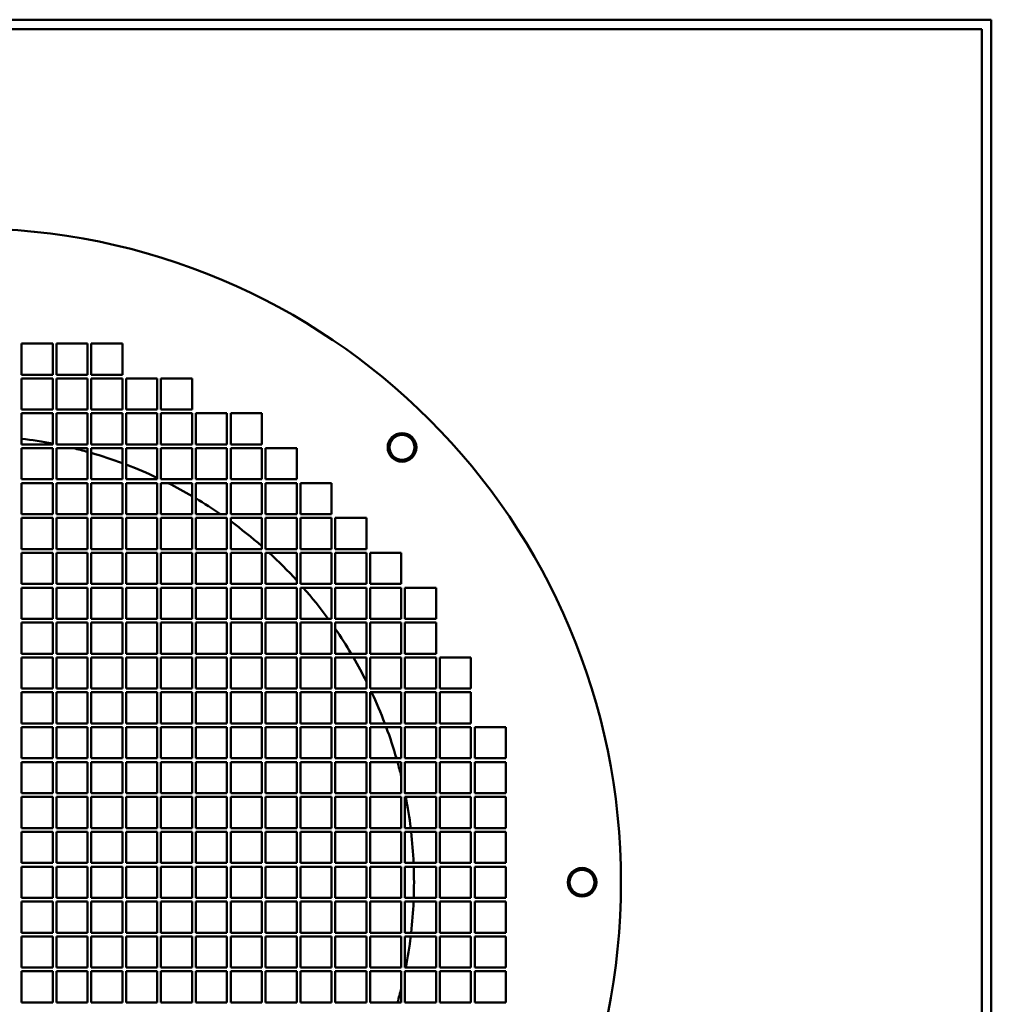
# Model space of a CAD drawing. Header units: millimetres. Extents: x 318 to 943, y 126 to 766.
# Tile 3 of 3: x 630 to 943, y 449 to 766. Entities that reach past the tile are written whole.
import ezdxf

# ---------------------------------------------------------------- set-up
doc = ezdxf.new("R2010")
doc.units = ezdxf.units.MM
doc.header["$LTSCALE"] = 3
doc.layers.add('Widoczne (ISO)', color=7, linetype='Continuous', lineweight=50)

msp = doc.modelspace()

# ---------------------------------------------------------------- linework, layer by layer
at = {"layer": 'Widoczne (ISO)'}
for p, q in [((942.5, 765.5), (317.5, 765.5)), ((942.5, 125.5), (942.5, 765.5)), ((939.5, 762.5), (320.5, 762.5)), ((939.5, 128.5), (939.5, 762.5)), ((630.9, 651.5), (630.9, 661.5)), ((630.9, 661.5), (640.9, 661.5)), ((640.9, 661.5), (640.9, 651.5)), ((642.1, 651.5), (642.1, 661.5)), ((642.1, 661.5), (652.1, 661.5)), ((652.1, 661.5), (652.1, 651.5)), ((653.3, 651.5), (653.3, 661.5)), ((653.3, 661.5), (663.3, 661.5)), ((663.3, 661.5), (663.3, 651.5)), ((640.9, 651.5), (630.9, 651.5)), ((652.1, 651.5), (642.1, 651.5)), ((663.3, 651.5), (653.3, 651.5)), ((630.9, 640.3), (630.9, 650.3)), ((630.9, 650.3), (640.9, 650.3)), ((640.9, 650.3), (640.9, 640.3)), ((642.1, 640.3), (642.1, 650.3)), ((642.1, 650.3), (652.1, 650.3)), ((652.1, 650.3), (652.1, 640.3)), ((653.3, 640.3), (653.3, 650.3)), ((653.3, 650.3), (663.3, 650.3)), ((663.3, 650.3), (663.3, 640.3)), ((664.5, 640.3), (664.5, 650.3)), ((664.5, 650.3), (674.5, 650.3)), ((674.5, 650.3), (674.5, 640.3)), ((675.7, 640.3), (675.7, 650.3)), ((675.7, 650.3), (685.7, 650.3)), ((685.7, 650.3), (685.7, 640.3)), ((640.9, 640.3), (630.9, 640.3)), ((630.9, 629.1), (630.9, 639.1)), ((630.9, 639.1), (640.9, 639.1)), ((640.9, 639.1), (640.9, 629.1)), ((652.1, 640.3), (642.1, 640.3)), ((642.1, 629.1), (642.1, 639.1)), ((642.1, 639.1), (652.1, 639.1)), ((652.1, 639.1), (652.1, 629.1)), ((663.3, 640.3), (653.3, 640.3)), ((653.3, 629.1), (653.3, 639.1)), ((653.3, 639.1), (663.3, 639.1)), ((663.3, 639.1), (663.3, 629.1)), ((674.5, 640.3), (664.5, 640.3)), ((664.5, 629.1), (664.5, 639.1)), ((664.5, 639.1), (674.5, 639.1)), ((674.5, 639.1), (674.5, 629.1)), ((685.7, 640.3), (675.7, 640.3)), ((675.7, 629.1), (675.7, 639.1)), ((675.7, 639.1), (685.7, 639.1)), ((685.7, 639.1), (685.7, 629.1)), ((686.9, 629.1), (686.9, 639.1)), ((686.9, 639.1), (696.9, 639.1)), ((696.9, 639.1), (696.9, 629.1)), ((698.1, 629.1), (698.1, 639.1)), ((698.1, 639.1), (708.1, 639.1)), ((708.1, 639.1), (708.1, 629.1)), ((640.9, 629.1), (630.9, 629.1)), ((630.9, 617.9), (630.9, 627.9)), ((630.9, 627.9), (640.9, 627.9)), ((640.9, 627.9), (640.9, 617.9)), ((652.1, 629.1), (642.1, 629.1)), ((642.1, 617.9), (642.1, 627.9)), ((642.1, 627.9), (652.1, 627.9)), ((652.1, 627.9), (652.1, 617.9)), ((663.3, 629.1), (653.3, 629.1)), ((653.3, 617.9), (653.3, 627.9)), ((653.3, 627.9), (663.3, 627.9)), ((663.3, 627.9), (663.3, 617.9)), ((674.5, 629.1), (664.5, 629.1)), ((664.5, 617.9), (664.5, 627.9)), ((664.5, 627.9), (674.5, 627.9)), ((674.5, 627.9), (674.5, 617.9)), ((685.7, 629.1), (675.7, 629.1)), ((675.7, 617.9), (675.7, 627.9)), ((675.7, 627.9), (685.7, 627.9)), ((685.7, 627.9), (685.7, 617.9)), ((696.9, 629.1), (686.9, 629.1)), ((686.9, 617.9), (686.9, 627.9)), ((686.9, 627.9), (696.9, 627.9)), ((696.9, 627.9), (696.9, 617.9)), ((708.1, 629.1), (698.1, 629.1)), ((698.1, 617.9), (698.1, 627.9)), ((698.1, 627.9), (708.1, 627.9)), ((708.1, 627.9), (708.1, 617.9)), ((709.3, 617.9), (709.3, 627.9)), ((709.3, 627.9), (719.3, 627.9)), ((719.3, 627.9), (719.3, 617.9)), ((640.9, 617.9), (630.9, 617.9)), ((630.9, 606.7), (630.9, 616.7)), ((630.9, 616.7), (640.9, 616.7)), ((640.9, 616.7), (640.9, 606.7)), ((652.1, 617.9), (642.1, 617.9)), ((642.1, 606.7), (642.1, 616.7)), ((642.1, 616.7), (652.1, 616.7)), ((652.1, 616.7), (652.1, 606.7)), ((663.3, 617.9), (653.3, 617.9)), ((653.3, 606.7), (653.3, 616.7)), ((653.3, 616.7), (663.3, 616.7)), ((663.3, 616.7), (663.3, 606.7)), ((674.5, 617.9), (664.5, 617.9)), ((664.5, 606.7), (664.5, 616.7)), ((664.5, 616.7), (674.5, 616.7)), ((674.5, 616.7), (674.5, 606.7)), ((685.7, 617.9), (675.7, 617.9)), ((675.7, 606.7), (675.7, 616.7)), ((675.7, 616.7), (685.7, 616.7)), ((685.7, 616.7), (685.7, 606.7)), ((696.9, 617.9), (686.9, 617.9)), ((686.9, 606.7), (686.9, 616.7)), ((686.9, 616.7), (696.9, 616.7)), ((696.9, 616.7), (696.9, 606.7)), ((708.1, 617.9), (698.1, 617.9)), ((698.1, 606.7), (698.1, 616.7)), ((698.1, 616.7), (708.1, 616.7)), ((708.1, 616.7), (708.1, 606.7)), ((719.3, 617.9), (709.3, 617.9)), ((709.3, 606.7), (709.3, 616.7)), ((709.3, 616.7), (719.3, 616.7)), ((719.3, 616.7), (719.3, 606.7)), ((720.5, 606.7), (720.5, 616.7)), ((720.5, 616.7), (730.5, 616.7)), ((730.5, 616.7), (730.5, 606.7)), ((640.9, 606.7), (630.9, 606.7)), ((630.9, 595.5), (630.9, 605.5)), ((630.9, 605.5), (640.9, 605.5)), ((640.9, 605.5), (640.9, 595.5)), ((652.1, 606.7), (642.1, 606.7)), ((642.1, 595.5), (642.1, 605.5)), ((642.1, 605.5), (652.1, 605.5)), ((652.1, 605.5), (652.1, 595.5)), ((663.3, 606.7), (653.3, 606.7)), ((653.3, 595.5), (653.3, 605.5)), ((653.3, 605.5), (663.3, 605.5)), ((663.3, 605.5), (663.3, 595.5)), ((674.5, 606.7), (664.5, 606.7)), ((664.5, 595.5), (664.5, 605.5)), ((664.5, 605.5), (674.5, 605.5)), ((674.5, 605.5), (674.5, 595.5)), ((685.7, 606.7), (675.7, 606.7)), ((675.7, 595.5), (675.7, 605.5)), ((675.7, 605.5), (685.7, 605.5)), ((685.7, 605.5), (685.7, 595.5)), ((696.9, 606.7), (686.9, 606.7)), ((686.9, 595.5), (686.9, 605.5)), ((686.9, 605.5), (696.9, 605.5)), ((696.9, 605.5), (696.9, 595.5)), ((708.1, 606.7), (698.1, 606.7)), ((698.1, 595.5), (698.1, 605.5)), ((698.1, 605.5), (708.1, 605.5)), ((708.1, 605.5), (708.1, 595.5)), ((719.3, 606.7), (709.3, 606.7)), ((709.3, 595.5), (709.3, 605.5)), ((709.3, 605.5), (719.3, 605.5)), ((719.3, 605.5), (719.3, 595.5)), ((730.5, 606.7), (720.5, 606.7)), ((720.5, 595.5), (720.5, 605.5)), ((720.5, 605.5), (730.5, 605.5)), ((730.5, 605.5), (730.5, 595.5)), ((731.7, 595.5), (731.7, 605.5)), ((731.7, 605.5), (741.7, 605.5)), ((741.7, 605.5), (741.7, 595.5)), ((640.9, 595.5), (630.9, 595.5)), ((652.1, 595.5), (642.1, 595.5)), ((663.3, 595.5), (653.3, 595.5)), ((674.5, 595.5), (664.5, 595.5)), ((685.7, 595.5), (675.7, 595.5)), ((696.9, 595.5), (686.9, 595.5)), ((708.1, 595.5), (698.1, 595.5)), ((719.3, 595.5), (709.3, 595.5)), ((730.5, 595.5), (720.5, 595.5)), ((741.7, 595.5), (731.7, 595.5)), ((630.9, 584.3), (630.9, 594.3)), ((630.9, 594.3), (640.9, 594.3)), ((640.9, 594.3), (640.9, 584.3)), ((642.1, 584.3), (642.1, 594.3)), ((642.1, 594.3), (652.1, 594.3)), ((652.1, 594.3), (652.1, 584.3)), ((653.3, 584.3), (653.3, 594.3)), ((653.3, 594.3), (663.3, 594.3)), ((663.3, 594.3), (663.3, 584.3)), ((664.5, 584.3), (664.5, 594.3)), ((664.5, 594.3), (674.5, 594.3)), ((674.5, 594.3), (674.5, 584.3)), ((675.7, 584.3), (675.7, 594.3)), ((675.7, 594.3), (685.7, 594.3)), ((685.7, 594.3), (685.7, 584.3)), ((686.9, 584.3), (686.9, 594.3)), ((686.9, 594.3), (696.9, 594.3)), ((696.9, 594.3), (696.9, 584.3)), ((698.1, 584.3), (698.1, 594.3)), ((698.1, 594.3), (708.1, 594.3)), ((708.1, 594.3), (708.1, 584.3)), ((709.3, 584.3), (709.3, 594.3)), ((709.3, 594.3), (719.3, 594.3)), ((719.3, 594.3), (719.3, 584.3)), ((720.5, 584.3), (720.5, 594.3)), ((720.5, 594.3), (730.5, 594.3)), ((730.5, 594.3), (730.5, 584.3)), ((731.7, 584.3), (731.7, 594.3)), ((731.7, 594.3), (741.7, 594.3)), ((741.7, 594.3), (741.7, 584.3)), ((742.9, 584.3), (742.9, 594.3)), ((742.9, 594.3), (752.9, 594.3)), ((752.9, 594.3), (752.9, 584.3)), ((640.9, 584.3), (630.9, 584.3)), ((630.9, 573.1), (630.9, 583.1)), ((630.9, 583.1), (640.9, 583.1)), ((640.9, 583.1), (640.9, 573.1)), ((652.1, 584.3), (642.1, 584.3)), ((642.1, 573.1), (642.1, 583.1)), ((642.1, 583.1), (652.1, 583.1)), ((652.1, 583.1), (652.1, 573.1)), ((663.3, 584.3), (653.3, 584.3)), ((653.3, 573.1), (653.3, 583.1)), ((653.3, 583.1), (663.3, 583.1)), ((663.3, 583.1), (663.3, 573.1)), ((674.5, 584.3), (664.5, 584.3)), ((664.5, 573.1), (664.5, 583.1)), ((664.5, 583.1), (674.5, 583.1)), ((674.5, 583.1), (674.5, 573.1)), ((685.7, 584.3), (675.7, 584.3)), ((675.7, 573.1), (675.7, 583.1)), ((675.7, 583.1), (685.7, 583.1)), ((685.7, 583.1), (685.7, 573.1)), ((696.9, 584.3), (686.9, 584.3)), ((686.9, 573.1), (686.9, 583.1)), ((686.9, 583.1), (696.9, 583.1)), ((696.9, 583.1), (696.9, 573.1)), ((708.1, 584.3), (698.1, 584.3)), ((698.1, 573.1), (698.1, 583.1)), ((698.1, 583.1), (708.1, 583.1)), ((708.1, 583.1), (708.1, 573.1)), ((719.3, 584.3), (709.3, 584.3)), ((709.3, 573.1), (709.3, 583.1)), ((709.3, 583.1), (719.3, 583.1)), ((719.3, 583.1), (719.3, 573.1)), ((730.5, 584.3), (720.5, 584.3)), ((720.5, 573.1), (720.5, 583.1)), ((720.5, 583.1), (730.5, 583.1)), ((730.5, 583.1), (730.5, 573.1)), ((741.7, 584.3), (731.7, 584.3)), ((731.7, 573.1), (731.7, 583.1)), ((731.7, 583.1), (741.7, 583.1)), ((741.7, 583.1), (741.7, 573.1)), ((752.9, 584.3), (742.9, 584.3)), ((742.9, 573.1), (742.9, 583.1)), ((742.9, 583.1), (752.9, 583.1)), ((752.9, 583.1), (752.9, 573.1)), ((754.1, 573.1), (754.1, 583.1)), ((754.1, 583.1), (764.1, 583.1)), ((764.1, 583.1), (764.1, 573.1)), ((640.9, 573.1), (630.9, 573.1)), ((652.1, 573.1), (642.1, 573.1)), ((663.3, 573.1), (653.3, 573.1)), ((674.5, 573.1), (664.5, 573.1)), ((685.7, 573.1), (675.7, 573.1)), ((696.9, 573.1), (686.9, 573.1)), ((708.1, 573.1), (698.1, 573.1)), ((719.3, 573.1), (709.3, 573.1)), ((730.5, 573.1), (720.5, 573.1)), ((741.7, 573.1), (731.7, 573.1)), ((752.9, 573.1), (742.9, 573.1)), ((764.1, 573.1), (754.1, 573.1)), ((630.9, 561.9), (630.9, 571.9)), ((630.9, 571.9), (640.9, 571.9)), ((640.9, 571.9), (640.9, 561.9)), ((642.1, 561.9), (642.1, 571.9)), ((642.1, 571.9), (652.1, 571.9)), ((652.1, 571.9), (652.1, 561.9)), ((653.3, 561.9), (653.3, 571.9)), ((653.3, 571.9), (663.3, 571.9)), ((663.3, 571.9), (663.3, 561.9)), ((664.5, 561.9), (664.5, 571.9)), ((664.5, 571.9), (674.5, 571.9)), ((674.5, 571.9), (674.5, 561.9)), ((675.7, 561.9), (675.7, 571.9)), ((675.7, 571.9), (685.7, 571.9)), ((685.7, 571.9), (685.7, 561.9)), ((686.9, 561.9), (686.9, 571.9)), ((686.9, 571.9), (696.9, 571.9)), ((696.9, 571.9), (696.9, 561.9)), ((698.1, 561.9), (698.1, 571.9)), ((698.1, 571.9), (708.1, 571.9)), ((708.1, 571.9), (708.1, 561.9)), ((709.3, 561.9), (709.3, 571.9)), ((709.3, 571.9), (719.3, 571.9)), ((719.3, 571.9), (719.3, 561.9)), ((720.5, 561.9), (720.5, 571.9)), ((720.5, 571.9), (730.5, 571.9)), ((730.5, 571.9), (730.5, 561.9)), ((731.7, 561.9), (731.7, 571.9)), ((731.7, 571.9), (741.7, 571.9)), ((741.7, 571.9), (741.7, 561.9)), ((742.9, 561.9), (742.9, 571.9)), ((742.9, 571.9), (752.9, 571.9)), ((752.9, 571.9), (752.9, 561.9)), ((754.1, 561.9), (754.1, 571.9)), ((754.1, 571.9), (764.1, 571.9)), ((764.1, 571.9), (764.1, 561.9)), ((640.9, 561.9), (630.9, 561.9)), ((630.9, 550.7), (630.9, 560.7)), ((630.9, 560.7), (640.9, 560.7)), ((640.9, 560.7), (640.9, 550.7)), ((652.1, 561.9), (642.1, 561.9)), ((642.1, 550.7), (642.1, 560.7)), ((642.1, 560.7), (652.1, 560.7)), ((652.1, 560.7), (652.1, 550.7)), ((663.3, 561.9), (653.3, 561.9)), ((653.3, 550.7), (653.3, 560.7)), ((653.3, 560.7), (663.3, 560.7)), ((663.3, 560.7), (663.3, 550.7)), ((674.5, 561.9), (664.5, 561.9)), ((664.5, 550.7), (664.5, 560.7)), ((664.5, 560.7), (674.5, 560.7)), ((674.5, 560.7), (674.5, 550.7)), ((685.7, 561.9), (675.7, 561.9)), ((675.7, 550.7), (675.7, 560.7)), ((675.7, 560.7), (685.7, 560.7)), ((685.7, 560.7), (685.7, 550.7)), ((696.9, 561.9), (686.9, 561.9)), ((686.9, 550.7), (686.9, 560.7)), ((686.9, 560.7), (696.9, 560.7)), ((696.9, 560.7), (696.9, 550.7)), ((708.1, 561.9), (698.1, 561.9)), ((698.1, 550.7), (698.1, 560.7)), ((698.1, 560.7), (708.1, 560.7)), ((708.1, 560.7), (708.1, 550.7)), ((719.3, 561.9), (709.3, 561.9)), ((709.3, 550.7), (709.3, 560.7)), ((709.3, 560.7), (719.3, 560.7)), ((719.3, 560.7), (719.3, 550.7)), ((730.5, 561.9), (720.5, 561.9)), ((720.5, 550.7), (720.5, 560.7)), ((720.5, 560.7), (730.5, 560.7)), ((730.5, 560.7), (730.5, 550.7)), ((741.7, 561.9), (731.7, 561.9)), ((731.7, 550.7), (731.7, 560.7)), ((731.7, 560.7), (741.7, 560.7)), ((741.7, 560.7), (741.7, 550.7)), ((752.9, 561.9), (742.9, 561.9)), ((742.9, 550.7), (742.9, 560.7)), ((742.9, 560.7), (752.9, 560.7)), ((752.9, 560.7), (752.9, 550.7)), ((764.1, 561.9), (754.1, 561.9)), ((754.1, 550.7), (754.1, 560.7)), ((754.1, 560.7), (764.1, 560.7)), ((764.1, 560.7), (764.1, 550.7)), ((765.3, 550.7), (765.3, 560.7)), ((765.3, 560.7), (775.3, 560.7)), ((775.3, 560.7), (775.3, 550.7)), ((640.9, 550.7), (630.9, 550.7)), ((652.1, 550.7), (642.1, 550.7)), ((663.3, 550.7), (653.3, 550.7)), ((674.5, 550.7), (664.5, 550.7)), ((685.7, 550.7), (675.7, 550.7)), ((696.9, 550.7), (686.9, 550.7)), ((708.1, 550.7), (698.1, 550.7)), ((719.3, 550.7), (709.3, 550.7)), ((730.5, 550.7), (720.5, 550.7)), ((741.7, 550.7), (731.7, 550.7)), ((752.9, 550.7), (742.9, 550.7)), ((764.1, 550.7), (754.1, 550.7)), ((775.3, 550.7), (765.3, 550.7)), ((630.9, 539.5), (630.9, 549.5)), ((630.9, 549.5), (640.9, 549.5)), ((640.9, 549.5), (640.9, 539.5)), ((642.1, 539.5), (642.1, 549.5)), ((642.1, 549.5), (652.1, 549.5)), ((652.1, 549.5), (652.1, 539.5)), ((653.3, 539.5), (653.3, 549.5)), ((653.3, 549.5), (663.3, 549.5)), ((663.3, 549.5), (663.3, 539.5)), ((664.5, 539.5), (664.5, 549.5)), ((664.5, 549.5), (674.5, 549.5)), ((674.5, 549.5), (674.5, 539.5)), ((675.7, 539.5), (675.7, 549.5)), ((675.7, 549.5), (685.7, 549.5)), ((685.7, 549.5), (685.7, 539.5)), ((686.9, 539.5), (686.9, 549.5)), ((686.9, 549.5), (696.9, 549.5)), ((696.9, 549.5), (696.9, 539.5)), ((698.1, 539.5), (698.1, 549.5)), ((698.1, 549.5), (708.1, 549.5)), ((708.1, 549.5), (708.1, 539.5)), ((709.3, 539.5), (709.3, 549.5)), ((709.3, 549.5), (719.3, 549.5)), ((719.3, 549.5), (719.3, 539.5)), ((720.5, 539.5), (720.5, 549.5)), ((720.5, 549.5), (730.5, 549.5)), ((730.5, 549.5), (730.5, 539.5)), ((731.7, 539.5), (731.7, 549.5)), ((731.7, 549.5), (741.7, 549.5)), ((741.7, 549.5), (741.7, 539.5)), ((742.9, 539.5), (742.9, 549.5)), ((742.9, 549.5), (752.9, 549.5)), ((752.9, 549.5), (752.9, 539.5)), ((754.1, 539.5), (754.1, 549.5)), ((754.1, 549.5), (764.1, 549.5)), ((764.1, 549.5), (764.1, 539.5)), ((765.3, 539.5), (765.3, 549.5)), ((765.3, 549.5), (775.3, 549.5)), ((775.3, 549.5), (775.3, 539.5)), ((640.9, 539.5), (630.9, 539.5)), ((630.9, 528.3), (630.9, 538.3)), ((630.9, 538.3), (640.9, 538.3)), ((640.9, 538.3), (640.9, 528.3)), ((652.1, 539.5), (642.1, 539.5)), ((642.1, 528.3), (642.1, 538.3)), ((642.1, 538.3), (652.1, 538.3)), ((652.1, 538.3), (652.1, 528.3)), ((663.3, 539.5), (653.3, 539.5)), ((653.3, 528.3), (653.3, 538.3)), ((653.3, 538.3), (663.3, 538.3)), ((663.3, 538.3), (663.3, 528.3)), ((674.5, 539.5), (664.5, 539.5)), ((664.5, 528.3), (664.5, 538.3)), ((664.5, 538.3), (674.5, 538.3)), ((674.5, 538.3), (674.5, 528.3)), ((685.7, 539.5), (675.7, 539.5)), ((675.7, 528.3), (675.7, 538.3)), ((675.7, 538.3), (685.7, 538.3)), ((685.7, 538.3), (685.7, 528.3)), ((696.9, 539.5), (686.9, 539.5)), ((686.9, 528.3), (686.9, 538.3)), ((686.9, 538.3), (696.9, 538.3)), ((696.9, 538.3), (696.9, 528.3)), ((708.1, 539.5), (698.1, 539.5)), ((698.1, 528.3), (698.1, 538.3)), ((698.1, 538.3), (708.1, 538.3)), ((708.1, 538.3), (708.1, 528.3)), ((719.3, 539.5), (709.3, 539.5)), ((709.3, 528.3), (709.3, 538.3)), ((709.3, 538.3), (719.3, 538.3)), ((719.3, 538.3), (719.3, 528.3)), ((730.5, 539.5), (720.5, 539.5)), ((720.5, 528.3), (720.5, 538.3)), ((720.5, 538.3), (730.5, 538.3)), ((730.5, 538.3), (730.5, 528.3)), ((741.7, 539.5), (731.7, 539.5)), ((731.7, 528.3), (731.7, 538.3)), ((731.7, 538.3), (741.7, 538.3)), ((741.7, 538.3), (741.7, 528.3)), ((752.9, 539.5), (742.9, 539.5)), ((742.9, 528.3), (742.9, 538.3)), ((742.9, 538.3), (752.9, 538.3)), ((752.9, 538.3), (752.9, 528.3)), ((764.1, 539.5), (754.1, 539.5)), ((754.1, 528.3), (754.1, 538.3)), ((754.1, 538.3), (764.1, 538.3)), ((764.1, 538.3), (764.1, 528.3)), ((775.3, 539.5), (765.3, 539.5)), ((765.3, 528.3), (765.3, 538.3)), ((765.3, 538.3), (775.3, 538.3)), ((775.3, 538.3), (775.3, 528.3)), ((776.5, 528.3), (776.5, 538.3)), ((776.5, 538.3), (786.5, 538.3)), ((786.5, 538.3), (786.5, 528.3)), ((640.9, 528.3), (630.9, 528.3)), ((652.1, 528.3), (642.1, 528.3)), ((663.3, 528.3), (653.3, 528.3)), ((674.5, 528.3), (664.5, 528.3)), ((685.7, 528.3), (675.7, 528.3)), ((696.9, 528.3), (686.9, 528.3)), ((708.1, 528.3), (698.1, 528.3)), ((719.3, 528.3), (709.3, 528.3)), ((730.5, 528.3), (720.5, 528.3)), ((741.7, 528.3), (731.7, 528.3)), ((752.9, 528.3), (742.9, 528.3)), ((764.1, 528.3), (754.1, 528.3)), ((775.3, 528.3), (765.3, 528.3)), ((786.5, 528.3), (776.5, 528.3)), ((630.9, 517.1), (630.9, 527.1)), ((630.9, 527.1), (640.9, 527.1)), ((640.9, 527.1), (640.9, 517.1)), ((642.1, 517.1), (642.1, 527.1)), ((642.1, 527.1), (652.1, 527.1)), ((652.1, 527.1), (652.1, 517.1)), ((653.3, 517.1), (653.3, 527.1)), ((653.3, 527.1), (663.3, 527.1)), ((663.3, 527.1), (663.3, 517.1)), ((664.5, 517.1), (664.5, 527.1)), ((664.5, 527.1), (674.5, 527.1)), ((674.5, 527.1), (674.5, 517.1)), ((675.7, 517.1), (675.7, 527.1)), ((675.7, 527.1), (685.7, 527.1)), ((685.7, 527.1), (685.7, 517.1)), ((686.9, 517.1), (686.9, 527.1)), ((686.9, 527.1), (696.9, 527.1)), ((696.9, 527.1), (696.9, 517.1)), ((698.1, 517.1), (698.1, 527.1)), ((698.1, 527.1), (708.1, 527.1)), ((708.1, 527.1), (708.1, 517.1)), ((709.3, 517.1), (709.3, 527.1)), ((709.3, 527.1), (719.3, 527.1)), ((719.3, 527.1), (719.3, 517.1)), ((720.5, 517.1), (720.5, 527.1)), ((720.5, 527.1), (730.5, 527.1)), ((730.5, 527.1), (730.5, 517.1)), ((731.7, 517.1), (731.7, 527.1)), ((731.7, 527.1), (741.7, 527.1)), ((741.7, 527.1), (741.7, 517.1)), ((742.9, 517.1), (742.9, 527.1)), ((742.9, 527.1), (752.9, 527.1)), ((752.9, 527.1), (752.9, 517.1)), ((754.1, 517.1), (754.1, 527.1)), ((754.1, 527.1), (764.1, 527.1)), ((764.1, 527.1), (764.1, 517.1)), ((765.3, 517.1), (765.3, 527.1)), ((765.3, 527.1), (775.3, 527.1)), ((775.3, 527.1), (775.3, 517.1)), ((776.5, 517.1), (776.5, 527.1)), ((776.5, 527.1), (786.5, 527.1)), ((786.5, 527.1), (786.5, 517.1)), ((640.9, 517.1), (630.9, 517.1)), ((630.9, 505.9), (630.9, 515.9)), ((630.9, 515.9), (640.9, 515.9)), ((640.9, 515.9), (640.9, 505.9)), ((652.1, 517.1), (642.1, 517.1)), ((642.1, 505.9), (642.1, 515.9)), ((642.1, 515.9), (652.1, 515.9)), ((652.1, 515.9), (652.1, 505.9)), ((663.3, 517.1), (653.3, 517.1)), ((653.3, 505.9), (653.3, 515.9)), ((653.3, 515.9), (663.3, 515.9)), ((663.3, 515.9), (663.3, 505.9)), ((674.5, 517.1), (664.5, 517.1)), ((664.5, 505.9), (664.5, 515.9)), ((664.5, 515.9), (674.5, 515.9)), ((674.5, 515.9), (674.5, 505.9)), ((685.7, 517.1), (675.7, 517.1)), ((675.7, 505.9), (675.7, 515.9)), ((675.7, 515.9), (685.7, 515.9)), ((685.7, 515.9), (685.7, 505.9)), ((696.9, 517.1), (686.9, 517.1)), ((686.9, 505.9), (686.9, 515.9)), ((686.9, 515.9), (696.9, 515.9)), ((696.9, 515.9), (696.9, 505.9)), ((708.1, 517.1), (698.1, 517.1)), ((698.1, 505.9), (698.1, 515.9)), ((698.1, 515.9), (708.1, 515.9)), ((708.1, 515.9), (708.1, 505.9)), ((719.3, 517.1), (709.3, 517.1)), ((709.3, 505.9), (709.3, 515.9)), ((709.3, 515.9), (719.3, 515.9)), ((719.3, 515.9), (719.3, 505.9)), ((730.5, 517.1), (720.5, 517.1)), ((720.5, 505.9), (720.5, 515.9)), ((720.5, 515.9), (730.5, 515.9)), ((730.5, 515.9), (730.5, 505.9)), ((741.7, 517.1), (731.7, 517.1)), ((731.7, 505.9), (731.7, 515.9)), ((731.7, 515.9), (741.7, 515.9)), ((741.7, 515.9), (741.7, 505.9)), ((752.9, 517.1), (742.9, 517.1)), ((742.9, 505.9), (742.9, 515.9)), ((742.9, 515.9), (752.9, 515.9)), ((752.9, 515.9), (752.9, 505.9)), ((764.1, 517.1), (754.1, 517.1)), ((754.1, 505.9), (754.1, 515.9)), ((754.1, 515.9), (764.1, 515.9)), ((764.1, 515.9), (764.1, 505.9)), ((775.3, 517.1), (765.3, 517.1)), ((765.3, 505.9), (765.3, 515.9)), ((765.3, 515.9), (775.3, 515.9)), ((775.3, 515.9), (775.3, 505.9)), ((786.5, 517.1), (776.5, 517.1)), ((776.5, 505.9), (776.5, 515.9)), ((776.5, 515.9), (786.5, 515.9)), ((786.5, 515.9), (786.5, 505.9)), ((640.9, 505.9), (630.9, 505.9)), ((630.9, 494.7), (630.9, 504.7)), ((630.9, 504.7), (640.9, 504.7)), ((640.9, 504.7), (640.9, 494.7)), ((652.1, 505.9), (642.1, 505.9)), ((642.1, 494.7), (642.1, 504.7)), ((642.1, 504.7), (652.1, 504.7)), ((652.1, 504.7), (652.1, 494.7)), ((663.3, 505.9), (653.3, 505.9)), ((653.3, 494.7), (653.3, 504.7)), ((653.3, 504.7), (663.3, 504.7)), ((663.3, 504.7), (663.3, 494.7)), ((674.5, 505.9), (664.5, 505.9)), ((664.5, 494.7), (664.5, 504.7)), ((664.5, 504.7), (674.5, 504.7)), ((674.5, 504.7), (674.5, 494.7)), ((685.7, 505.9), (675.7, 505.9)), ((675.7, 494.7), (675.7, 504.7)), ((675.7, 504.7), (685.7, 504.7)), ((685.7, 504.7), (685.7, 494.7)), ((696.9, 505.9), (686.9, 505.9)), ((686.9, 494.7), (686.9, 504.7)), ((686.9, 504.7), (696.9, 504.7)), ((696.9, 504.7), (696.9, 494.7)), ((708.1, 505.9), (698.1, 505.9)), ((698.1, 494.7), (698.1, 504.7)), ((698.1, 504.7), (708.1, 504.7)), ((708.1, 504.7), (708.1, 494.7)), ((719.3, 505.9), (709.3, 505.9)), ((709.3, 494.7), (709.3, 504.7)), ((709.3, 504.7), (719.3, 504.7)), ((719.3, 504.7), (719.3, 494.7)), ((730.5, 505.9), (720.5, 505.9)), ((720.5, 494.7), (720.5, 504.7)), ((720.5, 504.7), (730.5, 504.7)), ((730.5, 504.7), (730.5, 494.7)), ((741.7, 505.9), (731.7, 505.9)), ((731.7, 494.7), (731.7, 504.7)), ((731.7, 504.7), (741.7, 504.7)), ((741.7, 504.7), (741.7, 494.7)), ((752.9, 505.9), (742.9, 505.9)), ((742.9, 494.7), (742.9, 504.7)), ((742.9, 504.7), (752.9, 504.7)), ((752.9, 504.7), (752.9, 494.7)), ((764.1, 505.9), (754.1, 505.9)), ((754.1, 494.7), (754.1, 504.7)), ((754.1, 504.7), (764.1, 504.7)), ((764.1, 504.7), (764.1, 494.7)), ((775.3, 505.9), (765.3, 505.9)), ((765.3, 494.7), (765.3, 504.7)), ((765.3, 504.7), (775.3, 504.7)), ((775.3, 504.7), (775.3, 494.7)), ((786.5, 505.9), (776.5, 505.9)), ((776.5, 494.7), (776.5, 504.7)), ((776.5, 504.7), (786.5, 504.7)), ((786.5, 504.7), (786.5, 494.7)), ((640.9, 494.7), (630.9, 494.7)), ((630.9, 483.5), (630.9, 493.5)), ((630.9, 493.5), (640.9, 493.5)), ((640.9, 493.5), (640.9, 483.5)), ((652.1, 494.7), (642.1, 494.7)), ((642.1, 483.5), (642.1, 493.5)), ((642.1, 493.5), (652.1, 493.5)), ((652.1, 493.5), (652.1, 483.5)), ((663.3, 494.7), (653.3, 494.7)), ((653.3, 483.5), (653.3, 493.5)), ((653.3, 493.5), (663.3, 493.5)), ((663.3, 493.5), (663.3, 483.5)), ((674.5, 494.7), (664.5, 494.7)), ((664.5, 483.5), (664.5, 493.5)), ((664.5, 493.5), (674.5, 493.5)), ((674.5, 493.5), (674.5, 483.5)), ((685.7, 494.7), (675.7, 494.7)), ((675.7, 483.5), (675.7, 493.5)), ((675.7, 493.5), (685.7, 493.5)), ((685.7, 493.5), (685.7, 483.5)), ((696.9, 494.7), (686.9, 494.7)), ((686.9, 483.5), (686.9, 493.5)), ((686.9, 493.5), (696.9, 493.5)), ((696.9, 493.5), (696.9, 483.5)), ((708.1, 494.7), (698.1, 494.7)), ((698.1, 483.5), (698.1, 493.5)), ((698.1, 493.5), (708.1, 493.5)), ((708.1, 493.5), (708.1, 483.5)), ((719.3, 494.7), (709.3, 494.7)), ((709.3, 483.5), (709.3, 493.5)), ((709.3, 493.5), (719.3, 493.5)), ((719.3, 493.5), (719.3, 483.5)), ((730.5, 494.7), (720.5, 494.7)), ((720.5, 483.5), (720.5, 493.5)), ((720.5, 493.5), (730.5, 493.5)), ((730.5, 493.5), (730.5, 483.5)), ((741.7, 494.7), (731.7, 494.7)), ((731.7, 483.5), (731.7, 493.5)), ((731.7, 493.5), (741.7, 493.5)), ((741.7, 493.5), (741.7, 483.5)), ((752.9, 494.7), (742.9, 494.7)), ((742.9, 483.5), (742.9, 493.5)), ((742.9, 493.5), (752.9, 493.5)), ((752.9, 493.5), (752.9, 483.5)), ((764.1, 494.7), (754.1, 494.7)), ((754.1, 483.5), (754.1, 493.5)), ((754.1, 493.5), (764.1, 493.5)), ((764.1, 493.5), (764.1, 483.5)), ((775.3, 494.7), (765.3, 494.7)), ((765.3, 483.5), (765.3, 493.5)), ((765.3, 493.5), (775.3, 493.5)), ((775.3, 493.5), (775.3, 483.5)), ((786.5, 494.7), (776.5, 494.7)), ((776.5, 483.5), (776.5, 493.5)), ((776.5, 493.5), (786.5, 493.5)), ((786.5, 493.5), (786.5, 483.5)), ((640.9, 483.5), (630.9, 483.5)), ((630.9, 472.3), (630.9, 482.3)), ((630.9, 482.3), (640.9, 482.3)), ((640.9, 482.3), (640.9, 472.3)), ((652.1, 483.5), (642.1, 483.5)), ((642.1, 472.3), (642.1, 482.3)), ((642.1, 482.3), (652.1, 482.3)), ((652.1, 482.3), (652.1, 472.3)), ((663.3, 483.5), (653.3, 483.5)), ((653.3, 472.3), (653.3, 482.3)), ((653.3, 482.3), (663.3, 482.3)), ((663.3, 482.3), (663.3, 472.3)), ((674.5, 483.5), (664.5, 483.5)), ((664.5, 472.3), (664.5, 482.3)), ((664.5, 482.3), (674.5, 482.3)), ((674.5, 482.3), (674.5, 472.3)), ((685.7, 483.5), (675.7, 483.5)), ((675.7, 472.3), (675.7, 482.3)), ((675.7, 482.3), (685.7, 482.3)), ((685.7, 482.3), (685.7, 472.3)), ((696.9, 483.5), (686.9, 483.5)), ((686.9, 472.3), (686.9, 482.3)), ((686.9, 482.3), (696.9, 482.3)), ((696.9, 482.3), (696.9, 472.3)), ((708.1, 483.5), (698.1, 483.5)), ((698.1, 472.3), (698.1, 482.3)), ((698.1, 482.3), (708.1, 482.3)), ((708.1, 482.3), (708.1, 472.3)), ((719.3, 483.5), (709.3, 483.5)), ((709.3, 472.3), (709.3, 482.3)), ((709.3, 482.3), (719.3, 482.3)), ((719.3, 482.3), (719.3, 472.3)), ((730.5, 483.5), (720.5, 483.5)), ((720.5, 472.3), (720.5, 482.3)), ((720.5, 482.3), (730.5, 482.3)), ((730.5, 482.3), (730.5, 472.3)), ((741.7, 483.5), (731.7, 483.5)), ((731.7, 472.3), (731.7, 482.3)), ((731.7, 482.3), (741.7, 482.3)), ((741.7, 482.3), (741.7, 472.3)), ((752.9, 483.5), (742.9, 483.5)), ((742.9, 472.3), (742.9, 482.3)), ((742.9, 482.3), (752.9, 482.3)), ((752.9, 482.3), (752.9, 472.3)), ((764.1, 483.5), (754.1, 483.5)), ((754.1, 472.3), (754.1, 482.3)), ((754.1, 482.3), (764.1, 482.3)), ((764.1, 482.3), (764.1, 472.3)), ((775.3, 483.5), (765.3, 483.5)), ((765.3, 472.3), (765.3, 482.3)), ((765.3, 482.3), (775.3, 482.3)), ((775.3, 482.3), (775.3, 472.3)), ((786.5, 483.5), (776.5, 483.5)), ((776.5, 472.3), (776.5, 482.3)), ((776.5, 482.3), (786.5, 482.3)), ((786.5, 482.3), (786.5, 472.3)), ((640.9, 472.3), (630.9, 472.3)), ((652.1, 472.3), (642.1, 472.3)), ((663.3, 472.3), (653.3, 472.3)), ((674.5, 472.3), (664.5, 472.3)), ((685.7, 472.3), (675.7, 472.3)), ((696.9, 472.3), (686.9, 472.3)), ((708.1, 472.3), (698.1, 472.3)), ((719.3, 472.3), (709.3, 472.3)), ((730.5, 472.3), (720.5, 472.3)), ((741.7, 472.3), (731.7, 472.3)), ((752.9, 472.3), (742.9, 472.3)), ((764.1, 472.3), (754.1, 472.3)), ((775.3, 472.3), (765.3, 472.3)), ((786.5, 472.3), (776.5, 472.3)), ((630.9, 461.1), (630.9, 471.1)), ((630.9, 471.1), (640.9, 471.1)), ((640.9, 471.1), (640.9, 461.1)), ((642.1, 461.1), (642.1, 471.1)), ((642.1, 471.1), (652.1, 471.1)), ((652.1, 471.1), (652.1, 461.1)), ((653.3, 461.1), (653.3, 471.1)), ((653.3, 471.1), (663.3, 471.1)), ((663.3, 471.1), (663.3, 461.1)), ((664.5, 461.1), (664.5, 471.1)), ((664.5, 471.1), (674.5, 471.1)), ((674.5, 471.1), (674.5, 461.1)), ((675.7, 461.1), (675.7, 471.1)), ((675.7, 471.1), (685.7, 471.1)), ((685.7, 471.1), (685.7, 461.1)), ((686.9, 461.1), (686.9, 471.1)), ((686.9, 471.1), (696.9, 471.1)), ((696.9, 471.1), (696.9, 461.1)), ((698.1, 461.1), (698.1, 471.1)), ((698.1, 471.1), (708.1, 471.1)), ((708.1, 471.1), (708.1, 461.1)), ((709.3, 461.1), (709.3, 471.1)), ((709.3, 471.1), (719.3, 471.1)), ((719.3, 471.1), (719.3, 461.1)), ((720.5, 461.1), (720.5, 471.1)), ((720.5, 471.1), (730.5, 471.1)), ((730.5, 471.1), (730.5, 461.1)), ((731.7, 461.1), (731.7, 471.1)), ((731.7, 471.1), (741.7, 471.1)), ((741.7, 471.1), (741.7, 461.1)), ((742.9, 461.1), (742.9, 471.1)), ((742.9, 471.1), (752.9, 471.1)), ((752.9, 471.1), (752.9, 461.1)), ((754.1, 461.1), (754.1, 471.1)), ((754.1, 471.1), (764.1, 471.1)), ((764.1, 471.1), (764.1, 461.1)), ((765.3, 461.1), (765.3, 471.1)), ((765.3, 471.1), (775.3, 471.1)), ((775.3, 471.1), (775.3, 461.1)), ((776.5, 461.1), (776.5, 471.1)), ((776.5, 471.1), (786.5, 471.1)), ((786.5, 471.1), (786.5, 461.1)), ((640.9, 461.1), (630.9, 461.1)), ((630.9, 449.9), (630.9, 459.9)), ((630.9, 459.9), (640.9, 459.9)), ((640.9, 459.9), (640.9, 449.9)), ((652.1, 461.1), (642.1, 461.1)), ((642.1, 449.9), (642.1, 459.9)), ((642.1, 459.9), (652.1, 459.9)), ((652.1, 459.9), (652.1, 449.9)), ((663.3, 461.1), (653.3, 461.1)), ((653.3, 449.9), (653.3, 459.9)), ((653.3, 459.9), (663.3, 459.9)), ((663.3, 459.9), (663.3, 449.9)), ((674.5, 461.1), (664.5, 461.1)), ((664.5, 449.9), (664.5, 459.9)), ((664.5, 459.9), (674.5, 459.9)), ((674.5, 459.9), (674.5, 449.9)), ((685.7, 461.1), (675.7, 461.1)), ((675.7, 449.9), (675.7, 459.9)), ((675.7, 459.9), (685.7, 459.9)), ((685.7, 459.9), (685.7, 449.9)), ((696.9, 461.1), (686.9, 461.1)), ((686.9, 449.9), (686.9, 459.9)), ((686.9, 459.9), (696.9, 459.9)), ((696.9, 459.9), (696.9, 449.9)), ((708.1, 461.1), (698.1, 461.1)), ((698.1, 449.9), (698.1, 459.9)), ((698.1, 459.9), (708.1, 459.9)), ((708.1, 459.9), (708.1, 449.9)), ((719.3, 461.1), (709.3, 461.1)), ((709.3, 449.9), (709.3, 459.9)), ((709.3, 459.9), (719.3, 459.9)), ((719.3, 459.9), (719.3, 449.9)), ((730.5, 461.1), (720.5, 461.1)), ((720.5, 449.9), (720.5, 459.9)), ((720.5, 459.9), (730.5, 459.9)), ((730.5, 459.9), (730.5, 449.9)), ((741.7, 461.1), (731.7, 461.1)), ((731.7, 449.9), (731.7, 459.9)), ((731.7, 459.9), (741.7, 459.9)), ((741.7, 459.9), (741.7, 449.9)), ((752.9, 461.1), (742.9, 461.1)), ((742.9, 449.9), (742.9, 459.9)), ((742.9, 459.9), (752.9, 459.9)), ((752.9, 459.9), (752.9, 449.9)), ((764.1, 461.1), (754.1, 461.1)), ((754.1, 449.9), (754.1, 459.9)), ((754.1, 459.9), (764.1, 459.9)), ((764.1, 459.9), (764.1, 449.9)), ((775.3, 461.1), (765.3, 461.1)), ((765.3, 449.9), (765.3, 459.9)), ((765.3, 459.9), (775.3, 459.9)), ((775.3, 459.9), (775.3, 449.9)), ((786.5, 461.1), (776.5, 461.1)), ((776.5, 449.9), (776.5, 459.9)), ((776.5, 459.9), (786.5, 459.9)), ((786.5, 459.9), (786.5, 449.9)), ((640.9, 449.9), (630.9, 449.9)), ((652.1, 449.9), (642.1, 449.9)), ((663.3, 449.9), (653.3, 449.9)), ((674.5, 449.9), (664.5, 449.9)), ((685.7, 449.9), (675.7, 449.9)), ((696.9, 449.9), (686.9, 449.9)), ((708.1, 449.9), (698.1, 449.9)), ((719.3, 449.9), (709.3, 449.9)), ((730.5, 449.9), (720.5, 449.9)), ((741.7, 449.9), (731.7, 449.9)), ((752.9, 449.9), (742.9, 449.9)), ((764.1, 449.9), (754.1, 449.9)), ((775.3, 449.9), (765.3, 449.9)), ((786.5, 449.9), (776.5, 449.9))]:
    msp.add_line(p, q, dxfattribs=at)
for centre, radius in [((613.5, 488.5), 210), ((753.15, 628.15), 4.6), ((753.15, 628.15), 4), ((811, 488.5), 4.6), ((811, 488.5), 4)]:
    msp.add_circle(centre, radius, dxfattribs=at)
for start, end in [(78.9923, 83.0355), (78.4616, 78.5038), (74.3959, 76.2709), (69.6937, 73.8978), (64.8438, 69.182), (59.7923, 63.3011), (55.4562, 59.2363), (54.4661, 54.6201), (48.7586, 53.8751), (42.4996, 47.5004), (36.1249, 41.2414), (35.3799, 35.5339), (30.7637, 34.5438), (26.6989, 30.2077), (20.818, 25.1562), (16.1022, 20.3063), (13.7291, 15.6041), (11.4962, 11.5384), (6.9645, 11.0077), (2.4763, 6.4821), (358.0032, 1.9968), (353.5179, 357.5237), (348.9923, 353.0355), (348.4616, 348.5038), (344.3959, 346.2709)]:
    msp.add_arc((613.5, 488.5), 143.5, start, end, dxfattribs=at)

doc.saveas('drawing.dxf')
